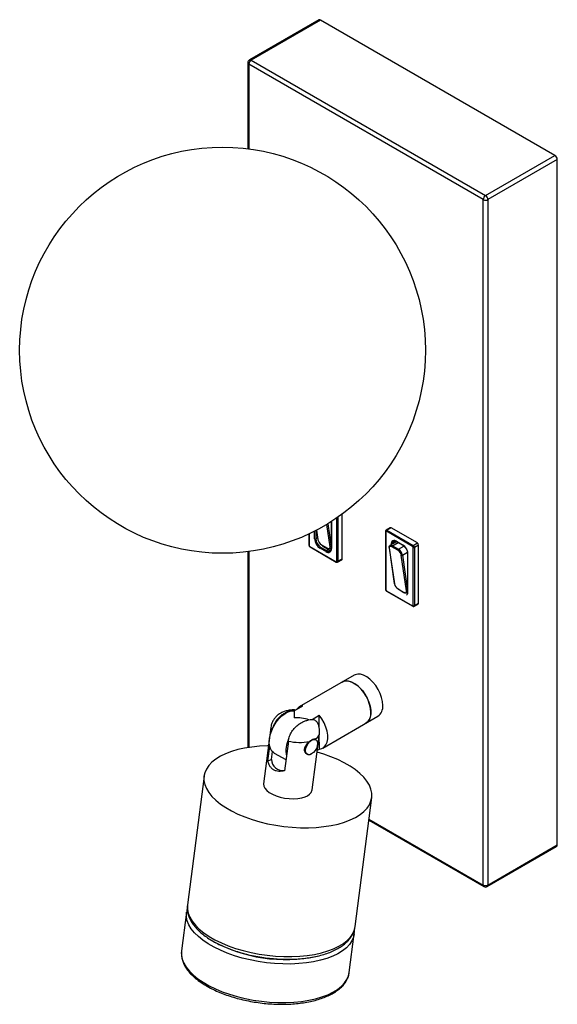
# Paper-space layout '_Isométrica' of a CAD drawing. Header units: millimetres. Extents: x -268 to -109, y -259 to 32.
import ezdxf

# ---------------------------------------------------------------- set-up
doc = ezdxf.new("R2010")
doc.units = ezdxf.units.MM

psp = doc.layouts.new('_Isométrica')

# ---------------------------------------------------------------- linework, layer by layer
at = {"color": 7, "linetype": 'Continuous', "lineweight": 25}
for p, q in [((-179.43, 32.05), (-199.94, 20.21)), ((-178.93, 32), (-199.44, 20.16)), ((-109.64, -8), (-178.93, 32)), ((-200.44, 19.35), (-200.44, -6.03)), ((-130.85, -21.07), (-200.15, 18.94)), ((-199.44, 20.16), (-130.14, -19.84)), ((-130.14, -19.84), (-109.64, -8)), ((-108.93, -9.23), (-129.44, -21.07)), ((-108.93, -211.73), (-108.93, -9.23)), ((-130.85, -223.57), (-130.85, -21.07)), ((-129.44, -21.07), (-129.44, -223.57)), ((-175.83, -116.26), (-175.83, -124.06)), ((-172.57, -127.22), (-172.57, -114.04)), ((-180.18, -118.76), (-179.78, -121.47)), ((-159.74, -119.05), (-159.74, -136.2)), ((-159.67, -119.15), (-159.67, -136.3)), ((-158.32, -118.01), (-159.56, -118.72)), ((-151.71, -123.54), (-159.49, -119.05)), ((-158.07, -118.03), (-159.31, -118.75)), ((-159.31, -118.75), (-151.53, -123.24)), ((-150.3, -122.52), (-158.07, -118.03)), ((-182.37, -119.85), (-182.37, -123.14)), ((-179.82, -120.99), (-180.35, -121.3)), ((-156.53, -122.14), (-158.42, -123.24)), ((-156.48, -122.01), (-154.72, -123.03)), ((-156.43, -122.13), (-154.66, -123.15)), ((-182.12, -123.55), (-174.34, -128.04)), ((-182.06, -123.66), (-174.29, -128.15)), ((-177.34, -125.08), (-179.11, -124.06)), ((-178.93, -123.75), (-177.17, -124.77)), ((-178.67, -123.04), (-176.9, -124.06)), ((-178.63, -123.11), (-176.86, -124.13)), ((-178.4, -123.44), (-176.64, -124.46)), ((-176.64, -124.46), (-177.17, -124.77)), ((-176.04, -124.22), (-175.89, -124.13)), ((-158.7, -123.99), (-157.15, -134.53)), ((-158.63, -124.08), (-157.09, -134.62)), ((-156.1, -124.66), (-157.87, -123.64)), ((-157.71, -123.33), (-155.94, -124.36)), ((-151.53, -123.24), (-150.3, -122.52)), ((-151.53, -141), (-151.53, -123.85)), ((-149.94, -123.13), (-151.18, -123.85)), ((-151.18, -123.85), (-151.18, -141)), ((-149.94, -140.28), (-149.94, -123.13)), ((-200.44, -125.1), (-200.44, -182.97)), ((-173.91, -128.16), (-172.67, -127.45)), ((-173.81, -127.93), (-172.57, -127.22)), ((-153.52, -136.68), (-155.06, -126.14)), ((-154.74, -126.11), (-153.2, -136.65)), ((-153.2, -125.69), (-153.2, -137.12)), ((-159.49, -136.61), (-151.71, -141.1)), ((-159.44, -136.72), (-151.66, -141.21)), ((-156.04, -136.1), (-154.28, -137.12)), ((-156, -136.17), (-154.23, -137.19)), ((-153.41, -137.28), (-153.26, -137.19)), ((-151.28, -141.23), (-150.05, -140.51)), ((-151.18, -141), (-149.94, -140.28)), ((-169, -161.58), (-185.26, -170.96)), ((-186.74, -172.1), (-184.23, -170.65)), ((-186.74, -172.1), (-186.74, -174.15)), ((-181.47, -174.66), (-179.35, -173.43)), ((-179.33, -177.22), (-179.35, -173.43)), ((-178.26, -183.09), (-162, -173.7)), ((-193.66, -177.02), (-195.8, -193.64)), ((-181.42, -195.49), (-179.27, -178.87)), ((-179.3, -183.41), (-179.32, -179.22)), ((-194.51, -186.89), (-193.96, -182.62)), ((-188.47, -181.04), (-189.6, -189.79)), ((-180.6, -180.52), (-180.47, -180.61)), ((-180.45, -180.58), (-180.52, -180.54)), ((-180.35, -180.64), (-180.45, -180.58)), ((-193.47, -186.5), (-193.17, -184.14)), ((-192.62, -184.57), (-189.18, -186.53)), ((-182.93, -184.92), (-182.83, -184.98)), ((-179.9, -183.76), (-179.3, -183.41)), ((-194.51, -186.89), (-193.47, -186.5)), ((-213.4, -191.37), (-218.31, -229.43)), ((-168.72, -235.83), (-163.81, -197.76)), ((-164.67, -204.38), (-130.64, -224.03)), ((-129.64, -224.03), (-109.14, -212.19)), ((-129.44, -223.57), (-108.93, -211.73)), ((-218.59, -231.62), (-220.06, -243)), ((-218.6, -231.69), (-218.59, -231.62)), ((-170.47, -249.39), (-169, -238.02)), ((-169, -237.95), (-169, -238.02))]:
    psp.add_line(p, q, dxfattribs=at)
at = {"color": 8, "linetype": 'Continuous', "lineweight": 25}
for p, q in [((-200.15, 18.94), (-200.15, -6.07)), ((-175.75, -116.21), (-175.75, -124.16)), ((-174.16, -127.93), (-174.16, -115.16)), ((-173.81, -114.92), (-173.81, -127.93)), ((-180.7, -121.3), (-180.7, -119.03)), ((-180.35, -118.85), (-180.35, -121.3)), ((-180.13, -118.74), (-179.72, -121.55)), ((-176.14, -123.62), (-177.1, -117.05)), ((-176.81, -116.87), (-175.83, -123.59)), ((-182.29, -119.82), (-182.29, -123.24)), ((-200.15, -125.06), (-200.15, -182.92)), ((-175.83, -123.59), (-175.83, -123.59)), ((-158.07, -123.04), (-158.07, -122.93)), ((-157.71, -123.33), (-156.03, -122.36)), ((-155.94, -124.36), (-154.32, -123.41)), ((-154.74, -126.11), (-153.26, -125.25)), ((-153.2, -136.65), (-153.2, -136.65)), ((-164.63, -204.07), (-130.85, -223.57))]:
    psp.add_line(p, q, dxfattribs=at)
at = {"color": 7, "linetype": 'Continuous', "lineweight": 25, "flags": 128}
for points in [[(-176.9, -124.06), (-176.73, -124.14), (-176.57, -124.18), (-176.43, -124.18), (-176.31, -124.14), (-176.22, -124.06), (-176.16, -123.94), (-176.13, -123.79), (-176.14, -123.62)], [(-175.83, -123.85), (-175.85, -123.98), (-175.93, -124.12), (-176.04, -124.22), (-176.18, -124.27), (-176.35, -124.27), (-176.54, -124.22), (-176.75, -124.12)], [(-158.63, -123.87), (-158.64, -123.68), (-158.62, -123.51), (-158.56, -123.38), (-158.48, -123.27), (-158.36, -123.21), (-158.22, -123.18), (-158.07, -123.19), (-157.89, -123.25), (-157.71, -123.33)], [(-157.87, -123.64), (-158.04, -123.55), (-158.2, -123.51), (-158.35, -123.51), (-158.47, -123.55), (-158.56, -123.63), (-158.62, -123.75), (-158.64, -123.9), (-158.63, -124.08)], [(-154.28, -137.12), (-154.1, -137.2), (-153.94, -137.24), (-153.8, -137.25), (-153.68, -137.21), (-153.59, -137.12), (-153.53, -137.01), (-153.51, -136.86), (-153.52, -136.68)], [(-153.2, -136.91), (-153.23, -137.04), (-153.3, -137.18), (-153.41, -137.28), (-153.55, -137.33), (-153.73, -137.33), (-153.92, -137.28), (-154.12, -137.18)], [(-160.55, -170.5), (-160.64, -169.36), (-160.9, -168.17), (-161.34, -166.95), (-161.92, -165.76), (-162.63, -164.64), (-163.44, -163.63), (-164.33, -162.76), (-165.26, -162.06), (-166.2, -161.57), (-167.12, -161.3), (-167.97, -161.26), (-168.74, -161.45), (-169, -161.58)], [(-172.53, -163.62), (-171.93, -163.37), (-171.12, -163.29), (-170.23, -163.44), (-169.3, -163.82), (-168.36, -164.41), (-167.44, -165.19), (-166.58, -166.13), (-165.81, -167.2), (-165.16, -168.36), (-164.65, -169.56), (-164.29, -170.77), (-164.11, -171.95), (-164.1, -173.04), (-164.28, -174), (-164.62, -174.82), (-165.13, -175.44), (-165.53, -175.74)], [(-164.08, -172.54), (-164.17, -171.4), (-164.44, -170.21), (-164.87, -168.99), (-165.45, -167.8), (-166.16, -166.68), (-166.98, -165.67), (-167.87, -164.8), (-168.8, -164.11), (-169.74, -163.61), (-170.65, -163.34), (-171.51, -163.3), (-172.28, -163.49), (-172.53, -163.62)], [(-192.62, -184.57), (-192.72, -184.51), (-193.31, -183.99), (-193.74, -183.27), (-194.01, -182.38), (-194.1, -181.35), (-194.02, -180.22), (-193.76, -179.02), (-193.34, -177.81), (-192.76, -176.62), (-192.06, -175.5), (-191.25, -174.49), (-190.37, -173.62), (-189.45, -172.92), (-188.51, -172.43), (-187.59, -172.15), (-186.74, -172.1)], [(-179.3, -183.41), (-178.53, -183.22), (-177.87, -182.8), (-177.36, -182.18), (-177.01, -181.36), (-176.83, -180.39), (-176.84, -179.29), (-177.02, -178.11), (-177.38, -176.89), (-177.91, -175.67), (-178.57, -174.5), (-179.35, -173.43)], [(-194.36, -182.47), (-194.68, -182.48), (-197.02, -182.58), (-199.27, -182.8), (-201.41, -183.14), (-203.44, -183.58), (-205.32, -184.13), (-207.04, -184.78), (-208.58, -185.53), (-209.94, -186.36), (-211.08, -187.27), (-212.01, -188.26), (-212.71, -189.3), (-213.19, -190.39), (-213.42, -191.52), (-213.42, -192.69), (-213.17, -193.87), (-212.69, -195.06), (-211.98, -196.24), (-211.05, -197.41), (-209.89, -198.55), (-208.54, -199.65), (-206.99, -200.7), (-205.26, -201.69), (-203.37, -202.62), (-201.34, -203.46), (-199.19, -204.22), (-196.94, -204.89), (-194.6, -205.46), (-192.21, -205.93), (-189.79, -206.28), (-187.35, -206.52), (-184.92, -206.65), (-182.53, -206.66), (-180.2, -206.55), (-177.95, -206.33), (-175.8, -206), (-173.78, -205.55), (-171.9, -205), (-170.18, -204.35), (-168.63, -203.6), (-167.28, -202.77), (-166.14, -201.86), (-166.14, -201.86)], [(-183.35, -183.83), (-183.27, -183.15), (-183.02, -182.43), (-182.63, -181.75), (-182.14, -181.18), (-181.6, -180.76), (-181.05, -180.55), (-180.55, -180.55), (-180.16, -180.78), (-179.91, -181.21), (-179.82, -181.79), (-179.9, -182.47), (-180.15, -183.19), (-180.54, -183.87), (-181.03, -184.44), (-181.58, -184.86), (-182.12, -185.07), (-182.62, -185.07), (-183.01, -184.84), (-183.26, -184.41), (-183.35, -183.83)], [(-166.14, -201.86), (-165.21, -200.88), (-164.5, -199.84), (-164.03, -198.74), (-163.8, -197.61), (-163.8, -196.45), (-164.04, -195.27), (-164.52, -194.08), (-165.23, -192.9), (-166.17, -191.73), (-167.32, -190.59), (-168.68, -189.49), (-170.23, -188.44), (-171.96, -187.44), (-173.84, -186.52), (-175.87, -185.67), (-178.02, -184.91), (-179.98, -184.32)], [(-195.8, -193.64), (-195.81, -193.71), (-195.74, -194.35), (-195.42, -195), (-194.88, -195.63), (-194.12, -196.23), (-193.17, -196.77), (-192.07, -197.23), (-190.85, -197.61), (-189.56, -197.88), (-188.23, -198.04), (-186.91, -198.08), (-185.66, -198), (-184.5, -197.8), (-183.48, -197.49)]]:
    psp.add_lwpolyline(points, dxfattribs=at)
at = {"color": 8, "linetype": 'Continuous', "lineweight": 25, "flags": 128}
for points in [[(-218.31, -229.43), (-218.33, -229.59), (-218.32, -230.75), (-218.08, -231.93), (-217.6, -233.12), (-216.89, -234.3), (-215.95, -235.47), (-214.8, -236.61), (-213.44, -237.71), (-211.89, -238.76), (-210.17, -239.76), (-208.28, -240.68), (-206.25, -241.53), (-204.1, -242.29), (-201.85, -242.96), (-199.51, -243.53), (-197.12, -243.99), (-194.69, -244.34), (-192.26, -244.59), (-189.83, -244.71), (-187.44, -244.72), (-185.11, -244.62), (-182.86, -244.4), (-180.71, -244.06), (-178.69, -243.62), (-176.8, -243.06), (-175.08, -242.41), (-173.54, -241.67), (-172.19, -240.84), (-171.04, -239.92)], [(-169, -238.02), (-169.22, -238.99), (-169.69, -240.09), (-170.4, -241.13), (-171.32, -242.11), (-172.47, -243.02), (-173.82, -243.86), (-175.36, -244.6), (-177.09, -245.25), (-178.97, -245.8), (-180.99, -246.25), (-183.14, -246.58), (-185.39, -246.8), (-187.72, -246.91), (-190.11, -246.9), (-192.54, -246.77), (-194.98, -246.53), (-197.4, -246.18), (-199.79, -245.71), (-202.13, -245.14), (-204.38, -244.48), (-206.53, -243.71), (-208.56, -242.87), (-210.45, -241.94), (-212.18, -240.95), (-213.73, -239.9), (-215.08, -238.8), (-216.24, -237.66), (-217.17, -236.49), (-217.88, -235.31), (-218.36, -234.12), (-218.61, -232.94), (-218.61, -231.78), (-218.6, -231.69)], [(-220.06, -243), (-220.08, -243.15), (-220.07, -244.31), (-219.83, -245.49), (-219.35, -246.68), (-218.64, -247.87), (-217.7, -249.03), (-216.55, -250.17), (-215.19, -251.27), (-213.64, -252.32), (-211.92, -253.32), (-210.03, -254.24), (-208, -255.09), (-205.85, -255.85), (-203.59, -256.52), (-201.26, -257.09), (-198.87, -257.55), (-196.44, -257.91), (-194, -258.15), (-191.58, -258.28), (-189.19, -258.29), (-186.86, -258.18), (-184.61, -257.96), (-182.46, -257.62), (-180.43, -257.18), (-178.55, -256.63), (-176.83, -255.98), (-175.29, -255.23), (-173.94, -254.4), (-172.79, -253.49), (-171.86, -252.51), (-171.16, -251.46), (-170.69, -250.37), (-170.47, -249.39)]]:
    psp.add_lwpolyline(points, dxfattribs=at)
at = {"color": 7, "linetype": 'Continuous', "lineweight": 25}
psp.add_circle((-207.93, -65.57), 60, dxfattribs=at)
for centre, radius, start, end in [((-179.23, 31.59), 0.503, 54.3824, 114.3071), ((-199.44, 19.35), 1, 119.9973, 180), ((-198.61, 18.87), 1.54, 122.6055, 177.3945), ((-110.47, -9.3), 1.54, 2.6055, 57.3945), ((-129.32, -21.14), 1.54, 122.6055, 177.3945), ((-130.97, -21.14), 1.54, 2.6055, 57.3945), ((-130.14, -19.7), 1.54, 242.6097, 297.3903), ((-159.56, -119.14), 0.109, 50.7967, 189.214), ((-159.1, -119.07), 0.384, 122.6055, 177.3945), ((-158.22, -118.24), 0.251, 54.3824, 114.3071), ((-177.25, -121.14), 3.46, 182.6055, 237.3945), ((-180.53, -120.96), 0.384, 242.6097, 297.3903), ((-177.28, -121.16), 3.07, 182.6055, 237.3945), ((-179.66, -121.45), 0.121, 190.7131, 243.5216), ((-177.46, -121.08), 2.3, 191.9949, 238.2902), ((-157.1, -122.77), 0.983, 50.7967, 189.214), ((-156.03, -122.55), 1.16, 146.8717, 178.7264), ((-181.91, -123.22), 0.384, 182.6055, 237.3945), ((-178.73, -124.07), 0.384, 122.6055, 177.3945), ((-178.57, -123.03), 0.0984, 184.0849, 236.9734), ((-176.72, -124.32), 0.983, 230.7967, 9.214), ((-176.96, -125.09), 0.384, 122.6055, 177.3945), ((-176.81, -124.03), 0.109, 244.696, 306.6145), ((-175.98, -123.44), 1.21, 237.3734, 272.0606), ((-176.01, -123.34), 0.305, 243.7606, 306.0699), ((-158.56, -123.98), 0.133, 121.4725, 184.4373), ((-157.54, -123.62), 0.334, 122.0025, 183.1199), ((-155.77, -124.64), 0.334, 122.0025, 183.1199), ((-157.3, -126.61), 2.3, 11.8987, 58.3864), ((-157.33, -126.59), 2.64, 10.5706, 58.185), ((-151.33, -123.56), 0.384, 122.6055, 177.3945), ((-151.92, -123.87), 0.384, 2.6055, 57.3945), ((-151.95, -123.88), 0.768, 2.6055, 57.3945), ((-151.36, -123.51), 0.384, 242.6097, 297.3903), ((-150.71, -123.17), 0.768, 2.6055, 57.3945), ((-174.27, -127.95), 0.109, 230.7967, 9.214), ((-173.98, -127.59), 0.384, 242.6097, 297.3903), ((-172.81, -127.25), 0.24, 304.0564, 7.2558), ((-154.92, -125.86), 0.305, 243.7606, 306.0699), ((-159.28, -136.28), 0.384, 182.6055, 237.3945), ((-157.03, -134.51), 0.121, 190.7131, 243.5216), ((-154.83, -134.14), 2.3, 191.9949, 238.2902), ((-155.95, -136.09), 0.0984, 184.0849, 236.9734), ((-153.38, -136.4), 0.305, 243.7606, 306.0699), ((-154.19, -137.1), 0.109, 244.696, 306.6145), ((-151.64, -141.01), 0.109, 230.7967, 9.214), ((-151.36, -140.66), 0.384, 242.6097, 297.3903), ((-150.18, -140.31), 0.24, 304.0564, 7.2558), ((-184.05, -173.07), 2.42, 94.1892, 145.8054), ((-164, -170.87), 3.47, 305.1831, 6.1291), ((-186.62, -190.16), 16.01, 74.5912, 90.4354), ((-167.53, -172.91), 3.47, 305.1831, 6.1291), ((-181.09, -183.96), 8.11, 153.7044, 191.0353), ((-185.13, -167.69), 13.76, 255.9363, 282.2525), ((-190.2, -186.42), 3.27, 181.4068, 281.0284), ((-184.14, -194.75), 2.82, 283.453, 344.7047), ((-109.41, -211.79), 0.48, 304.0564, 7.2558), ((-130.14, -222.2), 1.54, 242.6097, 297.3903), ((-130.14, -223.16), 1, 240.0027, 299.9973)]:
    psp.add_arc(centre, radius, start, end, dxfattribs=at)
at = {"color": 8, "linetype": 'Continuous', "lineweight": 25}
for centre, radius, start, end in [((-199.94, 19.4), 0.503, 185.6948, 245.6253), ((-199.73, 19.75), 0.503, 54.3824, 114.3071), ((-159.61, -119.04), 0.126, 185.7069, 245.6243), ((-159.46, -118.94), 0.246, 53.6656, 115.4149), ((-156.74, -122.81), 0.974, 125.6457, 181.1829), ((-156.36, -122.03), 0.12, 172.7442, 235.9436), ((-182.24, -123.13), 0.126, 185.6948, 245.6253), ((-182, -123.56), 0.12, 172.7442, 235.9436), ((-176.59, -124.01), 0.957, 232.7034, 296.3886), ((-176.81, -124.05), 0.0984, 184.0849, 236.9734), ((-175.7, -124.04), 0.126, 185.6948, 245.6253), ((-158.58, -123.97), 0.121, 190.7131, 243.5216), ((-157.92, -122.64), 0.331, 241.2558, 262.5223), ((-156.5, -125.85), 3.34, 28.9004, 57.6454), ((-154.6, -123.05), 0.12, 172.7083, 236.3019), ((-174.05, -127.96), 0.246, 304.6652, 6.3306), ((-174.21, -128.05), 0.126, 174.3796, 234.302), ((-159.61, -136.19), 0.126, 185.6948, 245.6253), ((-159.37, -136.62), 0.123, 173.7012, 234.9867), ((-154.18, -137.11), 0.0984, 184.0849, 236.9734), ((-151.59, -141.11), 0.126, 174.3796, 234.302), ((-151.43, -141.02), 0.252, 306.1184, 5.5837), ((-191.85, -177.22), 1.82, 173.4842, 208.4156), ((-181.61, -178.35), 2.39, 295.0497, 347.6377), ((-130.36, -223.62), 0.493, 173.7012, 234.9867), ((-129.93, -223.62), 0.493, 305.0133, 6.2988), ((-175.39, -234.76), 6.75, 310.0424, 350.8737), ((-189.31, -200.6), 45, 240.9137, 281.9708)]:
    psp.add_arc(centre, radius, start, end, dxfattribs=at)
at = {"color": 7, "linetype": 'Continuous', "lineweight": 25}
for points, knots in [([(-159.56, -118.73), (-159.57, -118.73), (-159.63, -118.76), (-159.69, -118.84), (-159.73, -118.95), (-159.74, -119.02), (-159.74, -119.05)], [0, 0, 0, 0, 0.109781, 0.43839, 0.751857, 1, 1, 1, 1]), ([(-157.31, -122.02), (-157.31, -122.02), (-157.23, -121.94), (-157.01, -121.93), (-156.68, -121.99), (-156.49, -122.1), (-156.43, -122.13)], [0, 0, 0, 0, 0.017634, 0.460216, 0.84199, 1, 1, 1, 1]), ([(-182.37, -123.14), (-182.36, -123.19), (-182.35, -123.3), (-182.27, -123.47), (-182.17, -123.59), (-182.09, -123.64), (-182.06, -123.66)], [0, 0, 0, 0, 0.255399, 0.548352, 0.854495, 1, 1, 1, 1]), ([(-175.83, -124.06), (-175.83, -124.14), (-175.84, -124.38), (-175.95, -124.7), (-176.09, -124.81), (-176.16, -124.86)], [0, 0, 0, 0, 0.209207, 0.610775, 1, 1, 1, 1]), ([(-154.66, -123.15), (-154.59, -123.2), (-154.36, -123.34), (-153.99, -123.69), (-153.76, -124.05), (-153.64, -124.23)], [0, 0, 0, 0, 0.206553, 0.607993, 1, 1, 1, 1]), ([(-153.64, -124.23), (-153.64, -124.24), (-153.51, -124.42), (-153.34, -124.84), (-153.21, -125.34), (-153.2, -125.6), (-153.2, -125.69)], [0, 0, 0, 0, 0.012688, 0.410462, 0.806473, 1, 1, 1, 1]), ([(-174.29, -128.15), (-174.23, -128.17), (-174.14, -128.22), (-174, -128.21), (-173.94, -128.17), (-173.92, -128.16)], [0, 0, 0, 0, 0.451313, 0.790718, 1, 1, 1, 1]), ([(-159.74, -136.2), (-159.73, -136.25), (-159.72, -136.36), (-159.64, -136.53), (-159.54, -136.66), (-159.46, -136.71), (-159.44, -136.72)], [0, 0, 0, 0, 0.255399, 0.548352, 0.854495, 1, 1, 1, 1]), ([(-153.2, -137.12), (-153.2, -137.2), (-153.21, -137.45), (-153.32, -137.76), (-153.47, -137.87), (-153.54, -137.93)], [0, 0, 0, 0, 0.209207, 0.610775, 1, 1, 1, 1]), ([(-151.66, -141.21), (-151.6, -141.24), (-151.51, -141.28), (-151.37, -141.27), (-151.31, -141.23), (-151.28, -141.22)], [0, 0, 0, 0, 0.447685, 0.784362, 1, 1, 1, 1]), ([(-186.43, -171.88), (-186.51, -171.87), (-187.02, -171.82), (-187.94, -171.89), (-189.12, -172.1), (-190.19, -172.48), (-191.14, -172.99), (-191.96, -173.64), (-192.65, -174.42), (-193.18, -175.31), (-193.53, -176.19), (-193.6, -176.77), (-193.63, -177.02)], [0, 0, 0, 0, 0.023744, 0.153807, 0.277417, 0.393766, 0.503503, 0.610108, 0.715472, 0.820454, 0.925414, 1, 1, 1, 1]), ([(-186.43, -171.9), (-186.49, -171.89), (-186.82, -171.81), (-187.51, -171.98), (-188.43, -172.27), (-189.4, -172.7), (-190.48, -173.35), (-191.63, -174.38), (-192.63, -175.82), (-193.16, -177.05), (-193.28, -177.68), (-193.31, -177.84)], [0, 0, 0, 0, 0.027796, 0.143773, 0.260035, 0.380848, 0.501319, 0.657242, 0.81409, 0.953619, 1, 1, 1, 1]), ([(-188.47, -181.04), (-188.47, -181), (-188.4, -180.52), (-188.14, -179.56), (-187.45, -178.21), (-186.5, -176.99), (-185.45, -176.09), (-184.43, -175.49), (-183.46, -175.07), (-182.48, -174.75), (-181.46, -174.6), (-180.45, -174.8), (-180.02, -175.4), (-179.81, -175.7)], [0, 0, 0, 0, 0.009122, 0.105573, 0.202155, 0.301549, 0.408247, 0.495132, 0.583931, 0.676119, 0.770111, 0.885698, 1, 1, 1, 1]), ([(-179.3, -178.86), (-179.28, -178.75), (-179.19, -178.29), (-179.25, -177.47), (-179.44, -176.51), (-179.71, -175.94), (-179.82, -175.69)], [0, 0, 0, 0, 0.1029, 0.431317, 0.744788, 1, 1, 1, 1]), ([(-181.83, -184.96), (-181.85, -184.98), (-182.05, -185.11), (-182.47, -185.1), (-183.01, -184.93), (-183.45, -184.48), (-183.69, -183.84), (-183.66, -183.1), (-183.37, -182.38), (-182.87, -181.7), (-182.44, -181.33), (-182.21, -181.14)], [0, 0, 0, 0, 0.014278, 0.133181, 0.25207, 0.376591, 0.504786, 0.628247, 0.74573, 0.865371, 1, 1, 1, 1]), ([(-180.6, -180.52), (-180.69, -180.5), (-180.8, -180.5), (-181.04, -180.53), (-181.17, -180.56), (-181.45, -180.67), (-181.6, -180.74), (-181.9, -180.92), (-182.05, -181.02), (-182.21, -181.14)], [0, 0, 0, 0, 0.25, 0.25, 0.5, 0.5, 0.75, 0.75, 1, 1, 1, 1]), ([(-189.6, -189.79), (-189.88, -189.88), (-190.17, -189.94), (-190.73, -190.02), (-191.01, -190.03), (-191.57, -190), (-191.83, -189.95), (-192.22, -189.84), (-192.34, -189.8), (-192.58, -189.69), (-192.7, -189.63), (-193.04, -189.43), (-193.25, -189.27), (-193.62, -188.9), (-193.79, -188.68), (-194.21, -188), (-194.4, -187.47), (-194.51, -186.89)], [0, 0, 0, 0, 0.125, 0.125, 0.25, 0.25, 0.375, 0.375, 0.4375, 0.4375, 0.5, 0.5, 0.625, 0.625, 0.75, 0.75, 1, 1, 1, 1]), ([(-218.3, -229.45), (-218.33, -229.78), (-218.41, -230.51), (-218.26, -231.66), (-217.92, -232.87), (-217.37, -234.07), (-216.61, -235.26), (-215.64, -236.43), (-214.47, -237.57), (-213.11, -238.66), (-211.58, -239.69), (-209.9, -240.66), (-208.08, -241.56), (-206.13, -242.37), (-204.08, -243.1), (-201.94, -243.75), (-199.74, -244.3), (-197.48, -244.75), (-195.19, -245.1), (-192.88, -245.35), (-190.58, -245.49), (-188.31, -245.52), (-186.08, -245.45), (-183.91, -245.27), (-181.82, -244.98), (-179.83, -244.58), (-177.95, -244.08), (-176.19, -243.48), (-174.58, -242.77), (-173.13, -241.96), (-172.09, -241.22), (-171.55, -240.74), (-171.38, -240.59)], [0, 0, 0, 0, 0.026127, 0.057618, 0.089383, 0.121818, 0.155094, 0.189129, 0.223677, 0.25847, 0.293298, 0.328056, 0.362719, 0.397285, 0.431769, 0.466185, 0.500551, 0.534883, 0.569194, 0.603501, 0.637815, 0.672148, 0.706516, 0.740934, 0.775421, 0.809995, 0.844677, 0.879481, 0.914416, 0.949463, 0.984524, 1, 1, 1, 1]), ([(-218.35, -230.59), (-218.39, -230.69), (-218.52, -231.05), (-218.55, -231.43), (-218.58, -231.7)], [0, 0, 0, 0, 0.277881, 1, 1, 1, 1]), ([(-171.38, -240.59), (-171.19, -240.41), (-170.65, -239.9), (-169.92, -238.99), (-169.27, -237.85), (-168.87, -236.78), (-168.78, -236.09), (-168.74, -235.81)], [0, 0, 0, 0, 0.131783, 0.37474, 0.612978, 0.844543, 1, 1, 1, 1]), ([(-169.01, -237.94), (-168.97, -237.65), (-168.92, -237.31), (-168.96, -236.96), (-168.97, -236.9)], [0, 0, 0, 0, 0.846659, 1, 1, 1, 1]), ([(-220.04, -243.01), (-220.06, -243.15), (-220.15, -243.67), (-220.09, -244.61), (-219.85, -245.79), (-219.38, -246.97), (-218.71, -248.15), (-217.84, -249.3), (-216.75, -250.44), (-215.48, -251.53), (-214.03, -252.57), (-212.42, -253.56), (-210.66, -254.47), (-208.77, -255.32), (-206.77, -256.08), (-204.67, -256.77), (-202.49, -257.36), (-200.25, -257.85), (-197.97, -258.25), (-195.66, -258.55), (-193.36, -258.74), (-191.06, -258.82), (-188.81, -258.8), (-186.61, -258.68), (-184.48, -258.44), (-182.44, -258.1), (-180.51, -257.66), (-178.71, -257.12), (-177.04, -256.47), (-175.53, -255.73), (-174.18, -254.9), (-173.02, -253.98), (-172.05, -252.98), (-171.3, -251.91), (-170.78, -250.78), (-170.52, -249.93), (-170.49, -249.46), (-170.49, -249.38)], [0, 0, 0, 0, 0.010184, 0.038383, 0.066638, 0.095261, 0.124421, 0.154091, 0.184118, 0.214327, 0.244583, 0.274805, 0.304973, 0.335083, 0.365142, 0.395158, 0.425142, 0.455101, 0.485046, 0.514984, 0.544923, 0.57487, 0.604831, 0.634817, 0.664837, 0.694901, 0.72502, 0.755205, 0.785464, 0.815796, 0.846183, 0.876541, 0.906724, 0.936533, 0.965784, 0.994448, 1, 1, 1, 1])]:
    psp.add_open_spline(points, degree=3, knots=knots, dxfattribs=at)

doc.saveas('drawing.dxf')
